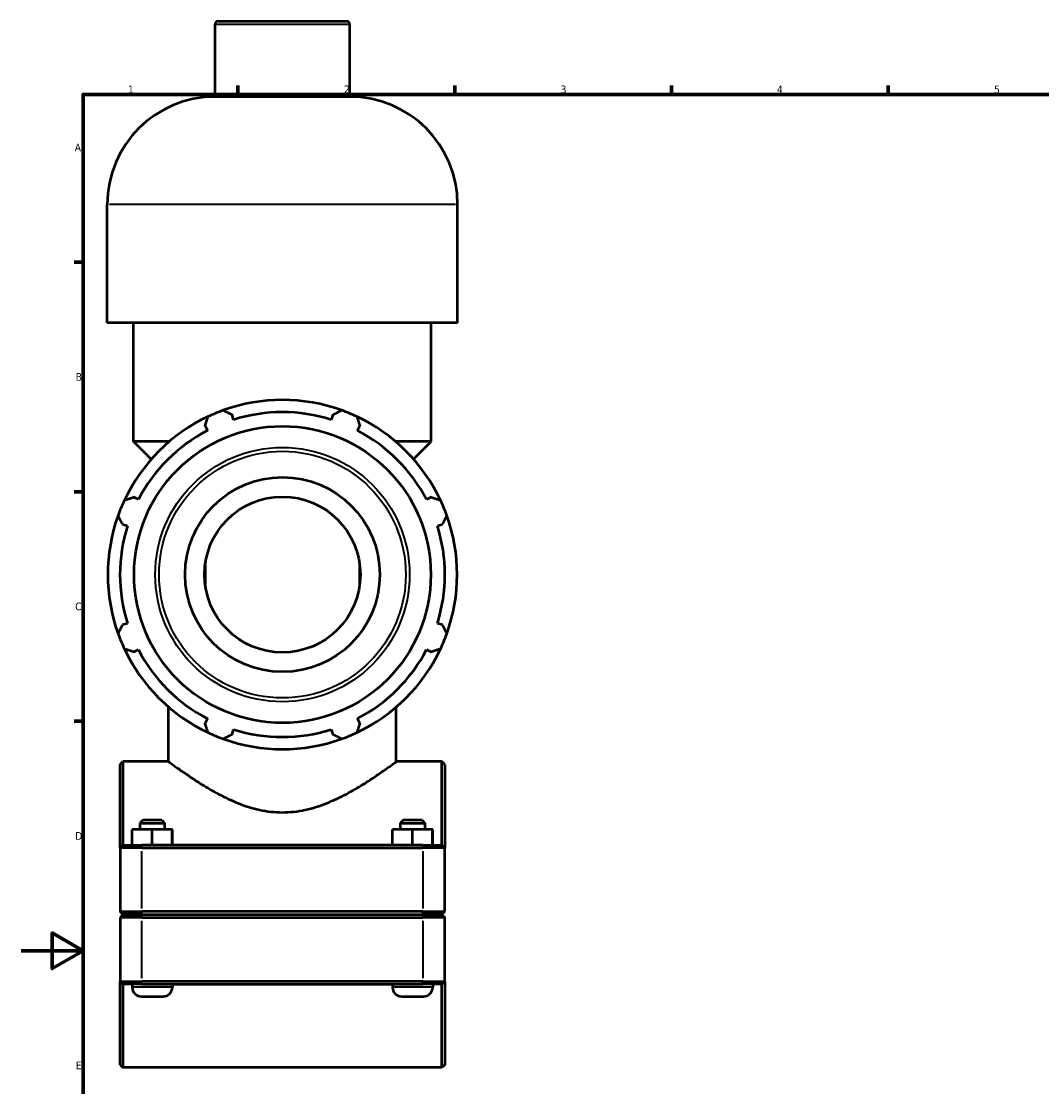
# Model space of a CAD drawing. Header units: millimetres. Extents: x 0 to 1057, y -24 to 1487.
# Tile 2 of 8: x 0 to 330, y 253 to 598. Entities that reach past the tile are written whole.
import ezdxf

# ---------------------------------------------------------------- set-up
doc = ezdxf.new("R2010")
doc.units = ezdxf.units.MM
for name, color, linetype, lineweight in [('Border (ISO)', 7, 'Continuous', 70), ('Visible (ISO)', 7, 'Continuous', 50), ('Visible Narrow (ISO)', 7, 'Continuous', 35)]:
    doc.layers.add(name, color=color, linetype=linetype, lineweight=lineweight)
doc.styles.add('Note Text (ISO)', font='tahoma.ttf')

# ---------------------------------------------------------------- blocks, each defined once
blk = doc.blocks.new('Borders Default Border')
at = {"layer": 'Border (ISO)'}
for p, q in [((70.08, 574), (70.08, 576.9)), ((140.17, 574), (140.17, 576.9)), ((210.25, 574), (210.25, 576.9)), ((280.33, 574), (280.33, 576.9)), ((20, 519.75), (17.1, 519.75)), ((20, 445.5), (17.1, 445.5)), ((20, 371.25), (17.1, 371.25))]:
    blk.add_line(p, q, dxfattribs=at)
at = {"layer": 'Border (ISO)', "flags": 128}
for points in [[(20, 20), (20, 574), (821, 574), (821, 20), (20, 20)], [(0, 297), (20, 297), (10, 302.77), (10, 291.23), (20, 297)]]:
    blk.add_lwpolyline(points, dxfattribs=at)
at = {"layer": 'Border (ISO)', "color": 232, "true_color": 0xca0064, "char_height": 2.5, "attachment_point": 7, "style": 'Note Text (ISO)'}
for s, insert in [('1', (34.48, 574.4)), ('2', (104.37, 574.4)), ('3', (174.43, 574.35)), ('4', (244.42, 574.4)), ('5', (314.64, 574.35)), ('A', (17.29, 555.62)), ('B', (17.59, 481.38)), ('C', (17.43, 407.08)), ('D', (17.43, 332.88)), ('E', (17.64, 258.63))]:
    blk.add_mtext(s, dxfattribs=dict(at, insert=insert))

msp = doc.modelspace()

# ---------------------------------------------------------------- linework, layer by layer
at = {"layer": 'Visible (ISO)'}
for p, q in [((62.66, 573.277), (62.66, 596.677)), ((63.66, 597.677), (105.257, 597.677)), ((106.257, 573.277), (106.257, 596.677)), ((106.257, 573.277), (62.66, 573.277)), ((27.803, 500.077), (27.803, 538.42)), ((141.115, 500.077), (141.115, 538.42)), ((141.115, 500.077), (27.803, 500.077)), ((36.301, 461.735), (36.301, 500.077)), ((132.616, 461.735), (132.616, 500.077)), ((68.658, 468.79), (68.148, 470.407)), ((100.769, 470.407), (100.259, 468.79)), ((59.413, 466.789), (60.196, 465.285)), ((108.721, 465.285), (109.504, 466.789)), ((47.875, 461.735), (36.301, 461.735)), ((42.038, 455.997), (36.301, 461.735)), ((132.616, 461.735), (121.042, 461.735)), ((126.879, 455.997), (132.616, 461.735)), ((37.851, 442.94), (36.347, 443.723)), ((132.57, 443.723), (131.067, 442.94)), ((32.729, 434.988), (34.345, 434.478)), ((134.572, 434.478), (136.188, 434.988)), ((59.459, 421.846), (59.459, 415.509)), ((109.459, 415.509), (109.459, 421.846)), ((34.345, 402.877), (32.729, 402.367)), ((136.188, 402.367), (134.572, 402.877)), ((36.347, 393.632), (37.851, 394.415)), ((131.067, 394.415), (132.57, 393.632)), ((47.632, 358.177), (47.632, 375.828)), ((121.285, 358.177), (121.285, 375.828)), ((60.196, 372.069), (59.413, 370.566)), ((109.504, 370.566), (108.721, 372.069)), ((68.148, 366.948), (68.658, 368.564)), ((100.259, 368.564), (100.769, 366.948)), ((31.959, 357.277), (32.859, 358.177)), ((31.959, 330.277), (31.959, 357.277)), ((32.859, 358.177), (32.859, 331.177)), ((47.632, 358.177), (32.859, 358.177)), ((136.059, 358.177), (121.285, 358.177)), ((136.059, 331.177), (136.059, 358.177)), ((136.959, 357.277), (136.059, 358.177)), ((136.959, 357.277), (136.959, 330.277)), ((39.259, 339.177), (38.359, 338.277)), ((38.359, 338.277), (46.359, 338.277)), ((38.359, 338.277), (38.359, 336.177)), ((45.459, 339.177), (39.259, 339.177)), ((45.459, 339.177), (46.359, 338.277)), ((46.359, 338.277), (46.359, 336.177)), ((123.459, 339.177), (122.559, 338.277)), ((122.559, 338.277), (130.559, 338.277)), ((122.559, 338.277), (122.559, 336.177)), ((129.659, 339.177), (123.459, 339.177)), ((129.659, 339.177), (130.559, 338.277)), ((130.559, 338.277), (130.559, 336.177)), ((35.839, 331.177), (35.839, 336.177)), ((42.318, 336.177), (35.839, 336.177)), ((42.318, 331.177), (42.318, 336.177)), ((48.838, 336.177), (42.318, 336.177)), ((48.838, 331.177), (48.838, 336.177)), ((48.879, 336.177), (48.838, 336.177)), ((48.879, 331.177), (48.879, 336.177)), ((120.039, 331.177), (120.039, 336.177)), ((126.518, 336.177), (120.039, 336.177)), ((126.518, 331.177), (126.518, 336.177)), ((133.038, 336.177), (126.518, 336.177)), ((133.038, 331.177), (133.038, 336.177)), ((133.079, 336.177), (133.038, 336.177)), ((133.079, 331.177), (133.079, 336.177)), ((32.859, 331.177), (31.959, 330.277)), ((32.859, 331.177), (39.009, 331.177)), ((129.909, 331.177), (39.009, 331.177)), ((129.909, 331.177), (136.059, 331.177)), ((136.059, 331.177), (136.959, 330.277)), ((39.009, 330.277), (31.959, 330.277)), ((31.959, 330.277), (31.959, 309.627)), ((39.009, 330.277), (129.909, 330.277)), ((136.959, 330.277), (129.909, 330.277)), ((136.959, 309.627), (136.959, 330.277)), ((32.859, 308.727), (31.959, 309.627)), ((31.959, 309.627), (39.009, 309.627)), ((32.859, 308.627), (31.959, 307.727)), ((39.009, 307.727), (31.959, 307.727)), ((31.959, 307.727), (31.959, 287.077)), ((39.009, 308.727), (32.859, 308.727)), ((32.859, 308.627), (39.009, 308.627)), ((35.859, 308.727), (35.859, 308.627)), ((129.909, 309.627), (39.009, 309.627)), ((39.009, 308.727), (129.909, 308.727)), ((129.909, 308.627), (39.009, 308.627)), ((39.009, 307.727), (129.909, 307.727)), ((48.859, 308.727), (48.859, 308.627)), ((120.059, 308.727), (120.059, 308.627)), ((129.909, 309.627), (136.959, 309.627)), ((136.059, 308.727), (129.909, 308.727)), ((129.909, 308.627), (136.059, 308.627)), ((136.959, 307.727), (129.909, 307.727)), ((133.059, 308.727), (133.059, 308.627)), ((136.059, 308.727), (136.959, 309.627)), ((136.059, 308.627), (136.959, 307.727)), ((136.959, 287.077), (136.959, 307.727)), ((31.959, 287.077), (39.009, 287.077)), ((31.959, 260.077), (31.959, 287.077)), ((32.859, 286.177), (31.959, 287.077)), ((32.859, 286.177), (32.859, 259.177)), ((39.009, 286.177), (32.859, 286.177)), ((35.859, 286.177), (35.859, 285.177)), ((129.909, 287.077), (39.009, 287.077)), ((39.009, 286.177), (129.909, 286.177)), ((48.859, 286.177), (48.859, 285.177)), ((120.059, 286.177), (120.059, 285.177)), ((129.909, 287.077), (136.959, 287.077)), ((136.059, 286.177), (129.909, 286.177)), ((133.059, 286.177), (133.059, 285.177)), ((136.059, 286.177), (136.959, 287.077)), ((136.059, 259.177), (136.059, 286.177)), ((136.959, 287.077), (136.959, 260.077)), ((38.859, 282.177), (45.859, 282.177)), ((123.059, 282.177), (130.059, 282.177)), ((31.959, 260.077), (32.859, 259.177)), ((136.059, 259.177), (32.859, 259.177)), ((136.959, 260.077), (136.059, 259.177))]:
    msp.add_line(p, q, dxfattribs=at)
for radius in [48.003, 31.5, 25.2]:
    msp.add_circle((84.459, 418.677), radius, dxfattribs=at)
for centre, radius, start, end in [((63.66, 596.677), 1, 90, 180), ((105.257, 596.677), 1, 0, 90), ((62.66, 538.42), 34.857, 90, 180), ((106.257, 538.42), 34.857, 0, 90), ((84.459, 418.677), 56.5, 70.20802, 109.79198), ((84.459, 418.677), 56.5, 115.20802, 154.79198), ((84.459, 418.677), 56.5, 109.79198, 115.20802), ((84.459, 418.677), 52.545, 72.5, 107.5), ((84.459, 418.677), 56.5, 64.79198, 70.20802), ((84.459, 418.677), 56.5, 25.20802, 64.79198), ((84.459, 418.677), 52.545, 117.5, 152.5), ((84.459, 418.677), 52.545, 27.5, 62.5), ((84.459, 418.677), 56.5, 154.79198, 160.20802), ((84.459, 418.677), 56.5, 19.79198, 25.20802), ((84.459, 418.677), 56.5, 160.20802, 199.79198), ((84.459, 418.677), 56.5, 340.20802, 19.79198), ((84.459, 418.677), 52.545, 162.5, 197.5), ((84.459, 418.677), 52.545, 342.5, 17.5), ((84.459, 418.677), 56.5, 199.79198, 205.20802), ((84.459, 418.677), 56.5, 334.79198, 340.20802), ((84.459, 418.677), 56.5, 205.20802, 244.79198), ((84.459, 418.677), 52.545, 207.5, 242.5), ((84.459, 418.677), 56.5, 295.20802, 334.79198), ((84.459, 418.677), 52.545, 297.5, 332.5), ((84.459, 418.677), 56.5, 244.79198, 250.20802), ((84.459, 418.677), 56.5, 250.20802, 289.79198), ((84.459, 418.677), 52.545, 252.5, 287.5), ((84.459, 418.677), 56.5, 289.79198, 295.20802), ((38.859, 285.177), 3, 180, 270), ((45.859, 285.177), 3, 270, 0), ((123.059, 285.177), 3, 180, 270), ((130.059, 285.177), 3, 270, 0)]:
    msp.add_arc(centre, radius, start, end, dxfattribs=at)
for points, weights in [([(59.413, 466.789), (59.894, 468.262), (60.395, 469.797)], [1.00269704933, 1.00175658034, 1]), ([(65.327, 471.84), (66.767, 471.109), (68.148, 470.407)], [1, 1.00175658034, 1.00269704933]), ([(100.769, 470.407), (102.151, 471.109), (103.59, 471.84)], [1.00269704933, 1.00175658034, 1]), ([(108.522, 469.797), (109.023, 468.262), (109.504, 466.789)], [1, 1.00175658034, 1.00269704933]), ([(33.339, 442.741), (34.874, 443.242), (36.347, 443.723)], [1, 1.00175658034, 1.00269704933]), ([(132.57, 443.723), (134.043, 443.242), (135.578, 442.741)], [1.00269704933, 1.00175658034, 1]), ([(32.729, 434.988), (32.027, 436.369), (31.296, 437.809)], [1.00269704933, 1.00175658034, 1]), ([(137.621, 437.809), (136.89, 436.369), (136.188, 434.988)], [1, 1.00175658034, 1.00269704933]), ([(31.296, 399.546), (32.027, 400.985), (32.729, 402.367)], [1, 1.00175658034, 1.00269704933]), ([(136.188, 402.367), (136.89, 400.985), (137.621, 399.546)], [1.00269704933, 1.00175658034, 1]), ([(36.347, 393.632), (34.874, 394.113), (33.339, 394.614)], [1.00269704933, 1.00175658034, 1]), ([(135.578, 394.614), (134.043, 394.113), (132.57, 393.632)], [1, 1.00175658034, 1.00269704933]), ([(60.395, 367.558), (59.894, 369.093), (59.413, 370.566)], [1, 1.00175658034, 1.00269704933]), ([(109.504, 370.566), (109.023, 369.093), (108.522, 367.558)], [1.00269704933, 1.00175658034, 1]), ([(68.148, 366.948), (66.767, 366.246), (65.327, 365.515)], [1.00269704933, 1.00175658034, 1]), ([(103.59, 365.515), (102.151, 366.246), (100.769, 366.948)], [1, 1.00175658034, 1.00269704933])]:
    msp.add_rational_spline(points, weights, degree=2, dxfattribs=at)
msp.add_open_spline([(47.632, 358.177), (47.632, 358.177), (47.874, 357.996), (48.858, 357.271), (49.599, 356.728), (51.514, 355.357), (52.69, 354.529), (55.359, 352.722), (56.851, 351.744), (60.017, 349.785), (61.816, 348.727), (65.733, 346.65), (67.853, 345.632), (72.322, 343.851), (74.676, 343.089), (79.51, 342.039), (81.99, 341.754), (86.927, 341.754), (89.407, 342.039), (94.241, 343.089), (96.595, 343.851), (101.064, 345.632), (103.184, 346.65), (107.102, 348.727), (108.9, 349.785), (112.066, 351.744), (113.559, 352.722), (116.227, 354.529), (117.403, 355.357), (119.318, 356.728), (120.059, 357.271), (121.043, 357.996), (121.285, 358.177), (121.285, 358.177)], degree=3, knots=[5.8645351, 5.8645351, 5.8645351, 5.8645351, 6.5901705, 6.5901705, 7.315806, 7.315806, 8.0414415, 8.0414415, 8.767077, 8.767077, 9.5075753, 9.5075753, 10.2480736, 10.2480736, 10.9885718, 10.9885718, 11.7290701, 11.7290701, 12.4695684, 12.4695684, 13.2100667, 13.2100667, 13.950565, 13.950565, 14.6910633, 14.6910633, 15.4166988, 15.4166988, 16.1423343, 16.1423343, 16.8679697, 16.8679697, 17.5936052, 17.5936052, 17.5936052, 17.5936052], dxfattribs=at)
at = {"layer": 'Visible Narrow (ISO)'}
for p, q in [((105.989, 596.677), (62.928, 596.677)), ((140.417, 538.42), (28.5, 538.42)), ((39.009, 331.132), (39.009, 330.322)), ((129.909, 331.132), (129.909, 330.322)), ((39.009, 310.66), (39.009, 329.245)), ((129.909, 329.245), (129.909, 310.66)), ((39.009, 308.772), (39.009, 309.582)), ((39.009, 308.582), (39.009, 307.772)), ((129.909, 308.772), (129.909, 309.582)), ((129.909, 308.582), (129.909, 307.772)), ((39.009, 288.11), (39.009, 306.695)), ((129.909, 306.695), (129.909, 288.11)), ((39.009, 286.222), (39.009, 287.032)), ((129.909, 286.222), (129.909, 287.032)), ((48.779, 285.177), (35.939, 285.177)), ((132.979, 285.177), (120.139, 285.177))]:
    msp.add_line(p, q, dxfattribs=at)
for radius in [41.134, 39.893]:
    msp.add_circle((84.459, 418.677), radius, dxfattribs=at)

# ---------------------------------------------------------------- block references
msp.add_blockref('Borders Default Border', (0, 0))

doc.saveas('drawing.dxf')
